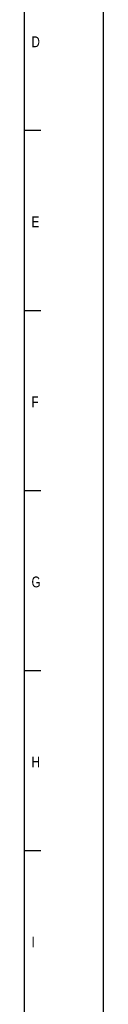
# Model space of a CAD drawing. Header units: millimetres. Extents: x 0 to 1189, y 0 to 841.
# Tile 11 of 12: x 1168 to 1189, y 405 to 662. Entities that reach past the tile are written whole.
import ezdxf

# ---------------------------------------------------------------- set-up
doc = ezdxf.new("R2010")
doc.units = ezdxf.units.MM
doc.header["$LTSCALE"] = 65.395
doc.layers.get('0').update_dxf_attribs({"linetype": 'CONTINUOUS'})
doc.styles.get("Standard").update_dxf_attribs({"font": 'txt', "width": 0.8})

msp = doc.modelspace()

# ---------------------------------------------------------------- linework, layer by layer
at = {"color": 7, "linetype": 'Continuous'}
for p, q in [((1189, 0), (1189, 841)), ((1168.382, 633.534), (1172.624, 633.534)), ((1168.382, 586.534), (1172.624, 586.534)), ((1168.382, 539.534), (1172.624, 539.534)), ((1168.382, 492.534), (1172.624, 492.534)), ((1168.382, 445.534), (1172.624, 445.534))]:
    msp.add_line(p, q, dxfattribs=at)
at = {"color": 6, "linetype": 'Continuous'}
msp.add_line((1168.382, 37.6632), (1168.382, 821.534), dxfattribs=at)

# ---------------------------------------------------------------- texts
at = {"color": 7, "linetype": 'Continuous', "char_height": 2.828, "attachment_point": 1, "line_spacing_factor": 0.9}
for s, insert, width in [('D', (1170.215, 658.0462), 3.838), ('E', (1170.215, 611.0462), 3.03), ('F', (1170.215, 564.0462), 3.03), ('G', (1170.215, 517.0462), 3.333), ('H', (1170.215, 470.0462), 3.333), ('I', (1170.215, 423.0462), 2.727)]:
    msp.add_mtext(s, dxfattribs=dict(at, insert=insert, width=width))

doc.saveas('drawing.dxf')
